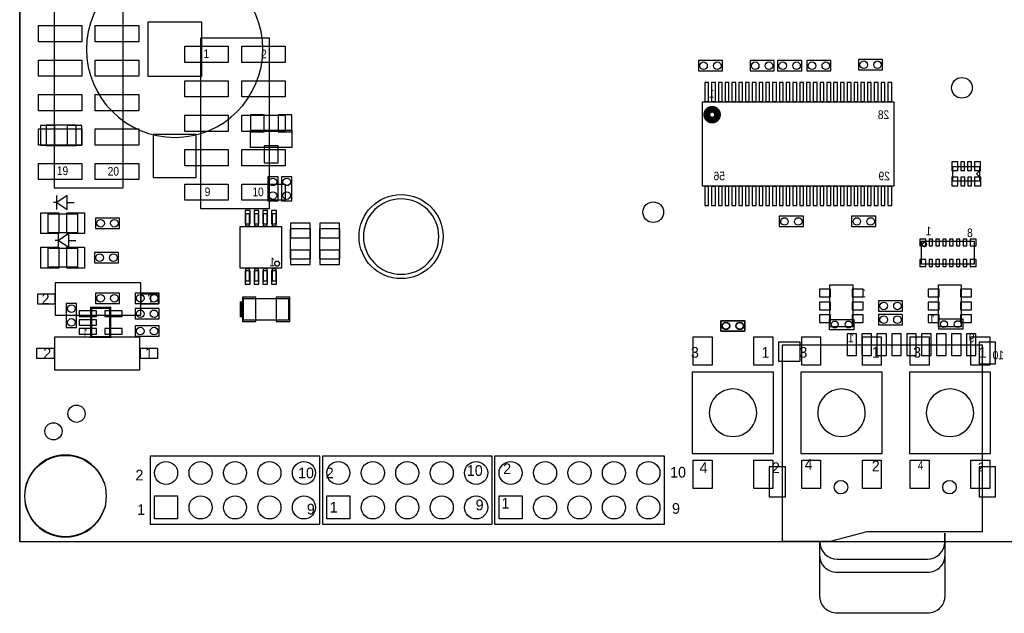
# Model space of a CAD drawing. Extents: x 4400 to 8899, y 281 to 4122.
# Tile 1 of 7: x 4400 to 7258, y 281 to 2004. Entities that reach past the tile are written whole.
import ezdxf
from ezdxf.enums import TextEntityAlignment as Align

# ---------------------------------------------------------------- set-up
doc = ezdxf.new("R2010")
doc.units = 0
for name, color, linetype in [('BG_OUTLINE', 1, 'CONTINUOUS'), ('PG_ASSEMBLY_BOTTOM', 2, 'CONTINUOUS'), ('PG_ASSEMBLY_TOP', 3, 'CONTINUOUS'), ('PIN_BOTTOM', 5, 'CONTINUOUS'), ('PIN_TOP', 4, 'CONTINUOUS')]:
    doc.layers.add(name, color=color, linetype=linetype)

msp = doc.modelspace()

# ---------------------------------------------------------------- linework, layer by layer
at = {"layer": 'BG_OUTLINE'}
for points in [[(4400, 3914.4), (4400, 488)], [(4400, 488.1), (4400, 3914.4)], [(4400, 585.9), (4400, 1755.9)], [(8800, 488), (4400, 488.1)]]:
    msp.add_lwpolyline(points, dxfattribs=at)
msp.add_lwpolyline([(4400, 488.1), (4400, 3914.4), (8800, 3914.4), (8800, 488)], close=True, dxfattribs=at)
at = {"layer": 'PG_ASSEMBLY_BOTTOM'}
msp.add_lwpolyline([(5106, 1918, 1), (4594, 1918, 1)], format="xyb", close=True, dxfattribs=at)
for points in [[(6835, 1858), (6905, 1858), (6905, 1888), (6835, 1888)], [(6440, 1885), (6370, 1885), (6370, 1855), (6440, 1855)], [(6520, 1855), (6590, 1855), (6590, 1885), (6520, 1885)], [(6600, 1855), (6670, 1855), (6670, 1885), (6600, 1885)], [(6755, 1885), (6685, 1885), (6685, 1855), (6755, 1855)], [(6937.5, 1765.1), (6937.5, 1521), (6382.4, 1521), (6382.4, 1765.1)], [(4563.5, 1697.5), (4476.5, 1697.5), (4476.5, 1638.5), (4563.5, 1638.5)], [(5190, 1633), (5070, 1633), (5070, 1683), (5190, 1683)], [(7186.9, 1576.4), (7107.9, 1576.4), (7107.9, 1536.4), (7186.9, 1536.4)], [(5150, 1478), (5150, 1548), (5120, 1548), (5120, 1478)], [(5160, 1548), (5160, 1478), (5190, 1478), (5190, 1548)], [(5066.5, 1404), (5056.7, 1404), (5056.7, 1441.4), (5066.5, 1441.4)], [(5092.1, 1404), (5082.3, 1404), (5082.3, 1441.4), (5092.1, 1441.4)], [(5117.7, 1404), (5107.9, 1404), (5107.9, 1441.4), (5117.7, 1441.4)], [(5143.3, 1404), (5133.5, 1404), (5133.5, 1441.4), (5143.3, 1441.4)], [(6675, 1433), (6605, 1433), (6605, 1403), (6675, 1403)], [(6885, 1433), (6815, 1433), (6815, 1403), (6885, 1403)], [(4620, 1398), (4690, 1398), (4690, 1428), (4620, 1428)], [(5160, 1283), (5040, 1283), (5040, 1403), (5160, 1403)], [(5185.5, 1396.5), (5185.5, 1309.5), (5244.5, 1309.5), (5244.5, 1396.5)], [(5270.5, 1396.5), (5270.5, 1309.5), (5329.5, 1309.5), (5329.5, 1396.5)], [(7017.3, 1360.7), (7170.9, 1360.7), (7170.9, 1293.7), (7017.3, 1293.7)], [(4617, 1298), (4687, 1298), (4687, 1328), (4617, 1328)], [(5066.5, 1244.6), (5056.7, 1244.6), (5056.7, 1282), (5066.5, 1282)], [(5092.1, 1244.6), (5082.3, 1244.6), (5082.3, 1282), (5092.1, 1282)], [(5117.7, 1244.6), (5107.9, 1244.6), (5107.9, 1282), (5117.7, 1282)], [(5143.3, 1244.6), (5133.5, 1244.6), (5133.5, 1282), (5143.3, 1282)], [(6751.7, 1112), (6751.7, 1234), (6818.4, 1234), (6818.4, 1112)], [(7133.3, 1234), (7133.3, 1112), (7066.6, 1112), (7066.6, 1234)], [(4620, 1180), (4690, 1180), (4690, 1210), (4620, 1210)], [(4735, 1180), (4805, 1180), (4805, 1210), (4735, 1210)], [(4535, 1180), (4535, 1110), (4565, 1110), (4565, 1180)], [(5050, 1194.5), (5180, 1194.5), (5180, 1131.5), (5050, 1131.5)], [(6893, 1158), (6963, 1158), (6963, 1188), (6893, 1188)], [(4805, 1165), (4735, 1165), (4735, 1135), (4805, 1135)], [(6893, 1118), (6963, 1118), (6963, 1148), (6893, 1148)], [(4735, 1085), (4805, 1085), (4805, 1115), (4735, 1115)], [(6505, 1130), (6435, 1130), (6435, 1100), (6505, 1100)], [(7193.4, 516.9), (6858.7, 517.3), (6756.8, 489.7), (6614.6, 489.3), (6614.6, 1060.2), (7193.4, 1060.2)]]:
    msp.add_lwpolyline(points, close=True, dxfattribs=at)
for points, const_width in [([(6425.5, 1728, 1), (6394.46, 1728.06, 1)], 20), ([(7032.3, 1351.2, 1), (7020.47, 1351.23, 1)], 3.9), ([(5154.3, 1295.8, 1), (5140.19, 1295.71, 1)], 3.9)]:
    msp.add_lwpolyline(points, format="xyb", close=True, dxfattribs=dict(at, const_width=const_width))
for points in [[(7177.1, 1556.4), (7187.1, 1566.4)], [(7177.1, 1556.4), (7187.1, 1546.4)], [(6722.9, 398.8), (6722.9, 485.4)]]:
    msp.add_lwpolyline(points, dxfattribs=at)
at = {"layer": 'PG_ASSEMBLY_BOTTOM', "const_width": 11.8}
msp.add_lwpolyline([(5044.1, 1139.4), (5044.1, 1186.6)], dxfattribs=at)
at = {"layer": 'PG_ASSEMBLY_BOTTOM', "const_width": 6}
msp.add_lwpolyline([(4607.4, 1082.7), (4662.6, 1082.7), (4662.6, 1167.3), (4607.4, 1167.3)], close=True, dxfattribs=at)
at = {"layer": 'PG_ASSEMBLY_BOTTOM'}
for points in [[(6722.9, 485.4), (6722.9, 488.1, 0.414072), (6772.9, 438.1), (7035.1, 438.1, 0.414072), (7085.1, 488.1), (7085.1, 512.9)], [(7085.1, 512.9), (7085.1, 448.8, -0.414346), (7035.1, 398.8), (6772.9, 398.8, -0.414346), (6722.9, 448.8), (6722.9, 485.4)], [(7085.1, 512.9), (7085.1, 330.7, -0.414386), (7035.1, 280.7), (6772.9, 280.7, -0.414386), (6722.9, 330.7), (6722.9, 398.8)]]:
    msp.add_lwpolyline(points, format="xyb", dxfattribs=at)
at = {"layer": 'PG_ASSEMBLY_TOP'}
for points in [[(4500, 2510), (4500, 1516), (4700, 1516), (4700, 2510)], [(4925, 1950), (4925, 1456), (5125, 1456), (5125, 1950)], [(4567.5, 1385.5), (4482.5, 1385.5), (4482.5, 1440.5), (4567.5, 1440.5)], [(4567.5, 1285.5), (4482.5, 1285.5), (4482.5, 1340.5), (4567.5, 1340.5)], [(4751.2, 1145.8), (4751.2, 1240.2), (4503.2, 1240.2), (4503.2, 1145.8)], [(6435, 1130), (6505, 1130), (6505, 1100), (6435, 1100)], [(6821, 1104), (6751, 1104), (6751, 1134), (6821, 1134)], [(7138, 1105), (7068, 1105), (7068, 1135), (7138, 1135)], [(4749.2, 987.8), (4749.2, 1082.2), (4501.2, 1082.2), (4501.2, 987.8)], [(6352.5, 745), (6588.5, 745), (6588.5, 981), (6352.5, 981)], [(6667.5, 745), (6903.5, 745), (6903.5, 981), (6667.5, 981)], [(6982.5, 745), (7218.5, 745), (7218.5, 981), (6982.5, 981)], [(4778.5, 539.5), (5271.4, 539.5), (5271.4, 736.5), (4778.5, 736.5)], [(5278.6, 539.5), (5771.5, 539.5), (5771.5, 736.5), (5278.6, 736.5)], [(5778.5, 539.5), (6271.5, 539.5), (6271.5, 736.5), (5778.5, 736.5)]]:
    msp.add_lwpolyline(points, close=True, dxfattribs=at)
for points in [[(4508, 1473), (4538, 1453), (4538, 1493), (4508, 1473), (4498, 1473)], [(4508, 1453), (4508, 1493)], [(4538, 1473), (4558, 1473)], [(4513, 1363), (4543, 1343), (4543, 1383), (4513, 1363), (4503, 1363)], [(4513, 1343), (4513, 1383)], [(4543, 1363), (4563, 1363)]]:
    msp.add_lwpolyline(points, dxfattribs=at)
for points in [[(5616.5, 1374.1, 1), (5397.7, 1374.1, 1)], [(6539.5, 863, 1), (6401.52, 862.94, 1)], [(6854.5, 863, 1), (6716.52, 862.94, 1)], [(7169.5, 863, 1), (7031.52, 862.94, 1)], [(4652.1, 621, 1), (4413.9, 621, 1)]]:
    msp.add_lwpolyline(points, format="xyb", close=True, dxfattribs=at)
at = {"layer": 'PIN_BOTTOM'}
for points in [[(4928.5, 1996.5), (4771.5, 1996.5), (4771.5, 1839.5), (4928.5, 1839.5)], [(6399.8, 1821.5), (6388.8, 1821.5), (6388.8, 1766.5), (6399.8, 1766.5)], [(6419.5, 1821.5), (6408.5, 1821.5), (6408.5, 1766.5), (6419.5, 1766.5)], [(6439.2, 1821.5), (6428.2, 1821.5), (6428.2, 1766.5), (6439.2, 1766.5)], [(6458.9, 1821.5), (6447.9, 1821.5), (6447.9, 1766.5), (6458.9, 1766.5)], [(6478.5, 1821.5), (6467.5, 1821.5), (6467.5, 1766.5), (6478.5, 1766.5)], [(6498.2, 1821.5), (6487.2, 1821.5), (6487.2, 1766.5), (6498.2, 1766.5)], [(6517.9, 1821.5), (6506.9, 1821.5), (6506.9, 1766.5), (6517.9, 1766.5)], [(6537.6, 1821.5), (6526.6, 1821.5), (6526.6, 1766.5), (6537.6, 1766.5)], [(6557.3, 1821.5), (6546.3, 1821.5), (6546.3, 1766.5), (6557.3, 1766.5)], [(6576.9, 1821.5), (6565.9, 1821.5), (6565.9, 1766.5), (6576.9, 1766.5)], [(6596.6, 1821.5), (6585.6, 1821.5), (6585.6, 1766.5), (6596.6, 1766.5)], [(6616.3, 1821.5), (6605.3, 1821.5), (6605.3, 1766.5), (6616.3, 1766.5)], [(6636, 1821.5), (6625, 1821.5), (6625, 1766.5), (6636, 1766.5)], [(6655.7, 1821.5), (6644.7, 1821.5), (6644.7, 1766.5), (6655.7, 1766.5)], [(6675.3, 1821.5), (6664.3, 1821.5), (6664.3, 1766.5), (6675.3, 1766.5)], [(6695, 1821.5), (6684, 1821.5), (6684, 1766.5), (6695, 1766.5)], [(6714.7, 1821.5), (6703.7, 1821.5), (6703.7, 1766.5), (6714.7, 1766.5)], [(6734.4, 1821.5), (6723.4, 1821.5), (6723.4, 1766.5), (6734.4, 1766.5)], [(6754.1, 1821.5), (6743.1, 1821.5), (6743.1, 1766.5), (6754.1, 1766.5)], [(6773.7, 1821.5), (6762.7, 1821.5), (6762.7, 1766.5), (6773.7, 1766.5)], [(6793.4, 1821.5), (6782.4, 1821.5), (6782.4, 1766.5), (6793.4, 1766.5)], [(6813.1, 1821.5), (6802.1, 1821.5), (6802.1, 1766.5), (6813.1, 1766.5)], [(6832.8, 1821.5), (6821.8, 1821.5), (6821.8, 1766.5), (6832.8, 1766.5)], [(6852.5, 1821.5), (6841.5, 1821.5), (6841.5, 1766.5), (6852.5, 1766.5)], [(6872.1, 1821.5), (6861.1, 1821.5), (6861.1, 1766.5), (6872.1, 1766.5)], [(6891.8, 1821.5), (6880.8, 1821.5), (6880.8, 1766.5), (6891.8, 1766.5)], [(6911.5, 1821.5), (6900.5, 1821.5), (6900.5, 1766.5), (6911.5, 1766.5)], [(6931.2, 1821.5), (6920.2, 1821.5), (6920.2, 1766.5), (6931.2, 1766.5)], [(5070, 1728), (5070, 1678), (5110, 1678), (5110, 1728)], [(5150, 1728), (5150, 1678), (5190, 1678), (5190, 1728)], [(4502, 1639.5), (4502, 1696.5), (4460, 1696.5), (4460, 1639.5)], [(4580, 1639.5), (4580, 1696.5), (4538, 1696.5), (4538, 1639.5)], [(4912.5, 1670.5), (4787.5, 1670.5), (4787.5, 1545.5), (4912.5, 1545.5)], [(5110, 1638), (5110, 1588), (5150, 1588), (5150, 1638)], [(7123.4, 1566.4), (7123.4, 1591.4), (7105.4, 1591.4), (7105.4, 1566.4)], [(7143, 1566.4), (7143, 1591.4), (7132, 1591.4), (7132, 1566.4)], [(7162.7, 1566.4), (7162.7, 1591.4), (7151.7, 1591.4), (7151.7, 1566.4)], [(7189.4, 1566.4), (7189.4, 1591.4), (7171.4, 1591.4), (7171.4, 1566.4)], [(7123.4, 1521.4), (7123.4, 1546.4), (7105.4, 1546.4), (7105.4, 1521.4)], [(7143.1, 1521.4), (7143.1, 1546.4), (7132.1, 1546.4), (7132.1, 1521.4)], [(7162.8, 1521.4), (7162.8, 1546.4), (7151.8, 1546.4), (7151.8, 1521.4)], [(7189.6, 1521.4), (7189.6, 1546.4), (7171.6, 1546.4), (7171.6, 1521.4)], [(6399.8, 1519.5), (6388.8, 1519.5), (6388.8, 1464.5), (6399.8, 1464.5)], [(6419.5, 1519.5), (6408.5, 1519.5), (6408.5, 1464.5), (6419.5, 1464.5)], [(6439.2, 1519.5), (6428.2, 1519.5), (6428.2, 1464.5), (6439.2, 1464.5)], [(6458.9, 1519.5), (6447.9, 1519.5), (6447.9, 1464.5), (6458.9, 1464.5)], [(6478.5, 1519.5), (6467.5, 1519.5), (6467.5, 1464.5), (6478.5, 1464.5)], [(6498.2, 1519.5), (6487.2, 1519.5), (6487.2, 1464.5), (6498.2, 1464.5)], [(6517.9, 1519.5), (6506.9, 1519.5), (6506.9, 1464.5), (6517.9, 1464.5)], [(6537.6, 1519.5), (6526.6, 1519.5), (6526.6, 1464.5), (6537.6, 1464.5)], [(6557.3, 1519.5), (6546.3, 1519.5), (6546.3, 1464.5), (6557.3, 1464.5)], [(6576.9, 1519.5), (6565.9, 1519.5), (6565.9, 1464.5), (6576.9, 1464.5)], [(6596.6, 1519.5), (6585.6, 1519.5), (6585.6, 1464.5), (6596.6, 1464.5)], [(6616.3, 1519.5), (6605.3, 1519.5), (6605.3, 1464.5), (6616.3, 1464.5)], [(6636, 1519.5), (6625, 1519.5), (6625, 1464.5), (6636, 1464.5)], [(6655.7, 1519.5), (6644.7, 1519.5), (6644.7, 1464.5), (6655.7, 1464.5)], [(6675.3, 1519.5), (6664.3, 1519.5), (6664.3, 1464.5), (6675.3, 1464.5)], [(6695, 1519.5), (6684, 1519.5), (6684, 1464.5), (6695, 1464.5)], [(6714.7, 1519.5), (6703.7, 1519.5), (6703.7, 1464.5), (6714.7, 1464.5)], [(6734.4, 1519.5), (6723.4, 1519.5), (6723.4, 1464.5), (6734.4, 1464.5)], [(6754.1, 1519.5), (6743.1, 1519.5), (6743.1, 1464.5), (6754.1, 1464.5)], [(6773.7, 1519.5), (6762.7, 1519.5), (6762.7, 1464.5), (6773.7, 1464.5)], [(6793.4, 1519.5), (6782.4, 1519.5), (6782.4, 1464.5), (6793.4, 1464.5)], [(6813.1, 1519.5), (6802.1, 1519.5), (6802.1, 1464.5), (6813.1, 1464.5)], [(6832.8, 1519.5), (6821.8, 1519.5), (6821.8, 1464.5), (6832.8, 1464.5)], [(6852.5, 1519.5), (6841.5, 1519.5), (6841.5, 1464.5), (6852.5, 1464.5)], [(6872.1, 1519.5), (6861.1, 1519.5), (6861.1, 1464.5), (6872.1, 1464.5)], [(6891.8, 1519.5), (6880.8, 1519.5), (6880.8, 1464.5), (6891.8, 1464.5)], [(6911.5, 1519.5), (6900.5, 1519.5), (6900.5, 1464.5), (6911.5, 1464.5)], [(6931.2, 1519.5), (6920.2, 1519.5), (6920.2, 1464.5), (6931.2, 1464.5)], [(5068.6, 1411.1), (5068.6, 1450.1), (5054.6, 1450.1), (5054.6, 1411.1)], [(5094.2, 1411.1), (5094.2, 1450.1), (5080.2, 1450.1), (5080.2, 1411.1)], [(5119.8, 1411.1), (5119.8, 1450.1), (5105.8, 1450.1), (5105.8, 1411.1)], [(5145.4, 1411.1), (5145.4, 1450.1), (5131.4, 1450.1), (5131.4, 1411.1)], [(5243.5, 1413), (5186.5, 1413), (5186.5, 1371), (5243.5, 1371)], [(5328.5, 1413), (5271.5, 1413), (5271.5, 1371), (5328.5, 1371)], [(7030, 1346.9), (7030, 1366.9), (7013, 1366.9), (7013, 1346.9)], [(7039.9, 1366.9), (7039.9, 1346.9), (7049.9, 1346.9), (7049.9, 1366.9)], [(7059.7, 1366.9), (7059.7, 1346.9), (7069.7, 1346.9), (7069.7, 1366.9)], [(7079.6, 1366.9), (7079.6, 1346.9), (7089.6, 1346.9), (7089.6, 1366.9)], [(7099.4, 1366.9), (7099.4, 1346.9), (7109.4, 1346.9), (7109.4, 1366.9)], [(7119.3, 1366.9), (7119.3, 1346.9), (7129.3, 1346.9), (7129.3, 1366.9)], [(7139.1, 1366.9), (7139.1, 1346.9), (7149.1, 1346.9), (7149.1, 1366.9)], [(7176, 1346.9), (7176, 1366.9), (7159, 1366.9), (7159, 1346.9)], [(5243.5, 1335), (5186.5, 1335), (5186.5, 1293), (5243.5, 1293)], [(5328.5, 1335), (5271.5, 1335), (5271.5, 1293), (5328.5, 1293)], [(7013, 1307.5), (7013, 1287.5), (7030, 1287.5), (7030, 1307.5)], [(7039.9, 1307.5), (7039.9, 1287.5), (7049.9, 1287.5), (7049.9, 1307.5)], [(7059.7, 1307.5), (7059.7, 1287.5), (7069.7, 1287.5), (7069.7, 1307.5)], [(7079.6, 1307.5), (7079.6, 1287.5), (7089.6, 1287.5), (7089.6, 1307.5)], [(7099.4, 1307.5), (7099.4, 1287.5), (7109.4, 1287.5), (7109.4, 1307.5)], [(7119.3, 1307.5), (7119.3, 1287.5), (7129.3, 1287.5), (7129.3, 1307.5)], [(7139.1, 1307.5), (7139.1, 1287.5), (7149.1, 1287.5), (7149.1, 1307.5)], [(7159, 1307.5), (7159, 1287.5), (7176, 1287.5), (7176, 1307.5)], [(5068.6, 1235.9), (5068.6, 1274.9), (5054.6, 1274.9), (5054.6, 1235.9)], [(5094.2, 1235.9), (5094.2, 1274.9), (5080.2, 1274.9), (5080.2, 1235.9)], [(5119.8, 1235.9), (5119.8, 1274.9), (5105.8, 1274.9), (5105.8, 1235.9)], [(5145.4, 1235.9), (5145.4, 1274.9), (5131.4, 1274.9), (5131.4, 1235.9)], [(6753.8, 1221.4), (6721.8, 1221.4), (6721.8, 1199.4), (6753.8, 1199.4)], [(6816.2, 1199.4), (6848.2, 1199.4), (6848.2, 1221.4), (6816.2, 1221.4)], [(7068.8, 1221.4), (7036.8, 1221.4), (7036.8, 1199.4), (7068.8, 1199.4)], [(7131.2, 1199.4), (7163.2, 1199.4), (7163.2, 1221.4), (7131.2, 1221.4)], [(5046.3, 1198.5), (5046.3, 1127.5), (5085.3, 1127.5), (5085.3, 1198.5)], [(5144.7, 1198.5), (5144.7, 1127.5), (5183.7, 1127.5), (5183.7, 1198.5)], [(6753.8, 1184), (6721.8, 1184), (6721.8, 1162), (6753.8, 1162)], [(6816.2, 1162), (6848.2, 1162), (6848.2, 1184), (6816.2, 1184)], [(7068.8, 1184), (7036.8, 1184), (7036.8, 1162), (7068.8, 1162)], [(7131.2, 1162), (7163.2, 1162), (7163.2, 1184), (7131.2, 1184)], [(4572.6, 1142.6), (4622.6, 1142.6), (4622.6, 1158.6), (4572.6, 1158.6)], [(4647.4, 1142.6), (4697.4, 1142.6), (4697.4, 1158.6), (4647.4, 1158.6)], [(6753.8, 1146.6), (6721.8, 1146.6), (6721.8, 1124.6), (6753.8, 1124.6)], [(6816.2, 1124.6), (6848.2, 1124.6), (6848.2, 1146.6), (6816.2, 1146.6)], [(7068.8, 1146.6), (7036.8, 1146.6), (7036.8, 1124.6), (7068.8, 1124.6)], [(7131.2, 1124.6), (7163.2, 1124.6), (7163.2, 1146.6), (7131.2, 1146.6)], [(4572.6, 1117), (4622.6, 1117), (4622.6, 1133), (4572.6, 1133)], [(4572.6, 1091.4), (4622.6, 1091.4), (4622.6, 1107.4), (4572.6, 1107.4)], [(4647.4, 1091.4), (4697.4, 1091.4), (4697.4, 1107.4), (4647.4, 1107.4)], [(6829.2, 1028.7), (6829.2, 1091.7), (6801.6, 1091.7), (6801.6, 1028.7)], [(6872.5, 1028.7), (6872.5, 1091.7), (6844.9, 1091.7), (6844.9, 1028.7)], [(6915.8, 1028.7), (6915.8, 1091.7), (6888.2, 1091.7), (6888.2, 1028.7)], [(6959.1, 1028.7), (6959.1, 1091.7), (6931.5, 1091.7), (6931.5, 1028.7)], [(7002.4, 1028.7), (7002.4, 1091.7), (6974.8, 1091.7), (6974.8, 1028.7)], [(7045.8, 1028.7), (7045.8, 1091.7), (7018.2, 1091.7), (7018.2, 1028.7)], [(7089.1, 1028.7), (7089.1, 1091.7), (7061.5, 1091.7), (7061.5, 1028.7)], [(7132.4, 1028.7), (7132.4, 1091.7), (7104.8, 1091.7), (7104.8, 1028.7)], [(7175.7, 1028.7), (7175.7, 1091.7), (7148.1, 1091.7), (7148.1, 1028.7)], [(6665.8, 1068.05), (6602.8, 1068.05), (6602.8, 1012.95), (6665.8, 1012.95)], [(7232.7, 1005.1), (7232.7, 1068.1), (7185.5, 1068.1), (7185.5, 1005.1)], [(6622.5, 619.2), (6622.5, 705.8), (6575.3, 705.8), (6575.3, 619.2)], [(7232.7, 619.2), (7232.7, 705.8), (7185.5, 705.8), (7185.5, 619.2)], [(4791.5, 554.5), (4791.5, 621.5), (4858.5, 621.5), (4858.5, 554.5)], [(5291.5, 554.5), (5291.5, 621.5), (5358.5, 621.5), (5358.5, 554.5)], [(5791.5, 554.5), (5791.5, 621.5), (5858.5, 621.5), (5858.5, 554.5)]]:
    msp.add_lwpolyline(points, close=True, dxfattribs=at)
for centre, radius in [((6385, 1870), 11), ((6425, 1870), 11), ((6535, 1870), 11), ((6575, 1870), 11), ((6615, 1870), 11), ((6655, 1870), 11), ((6700, 1870), 11), ((6740, 1870), 11), ((6850, 1873), 11), ((6890, 1873), 11), ((7135, 1806), 30), ((5135, 1533), 11), ((5175, 1533), 11), ((5135, 1493), 11), ((5175, 1493), 11), ((5507.1, 1374.1), 122.05), ((6239, 1445), 30), ((4635, 1413), 11), ((4675, 1413), 11), ((6620, 1418), 11), ((6660, 1418), 11), ((6830, 1418), 11), ((6870, 1418), 11), ((4632, 1313), 11), ((4672, 1313), 11), ((4635, 1195), 11), ((4675, 1195), 11), ((4750, 1195), 11), ((4790, 1195), 11), ((4550, 1165), 11), ((6908, 1173), 11), ((6948, 1173), 11), ((4750, 1150), 11), ((4790, 1150), 11), ((6908, 1133), 11), ((6948, 1133), 11), ((4550, 1125), 11), ((6450, 1115), 11), ((6490, 1115), 11), ((4750, 1100), 11), ((4790, 1100), 11), ((4565, 860), 25), ((4533, 621), 118), ((4825, 688), 33.5), ((4925, 688), 33.5), ((5025, 688), 33.5), ((5125, 688), 33.5), ((5225, 688), 33.5), ((5325, 688), 33.5), ((5425, 688), 33.5), ((5525, 688), 33.5), ((5625, 688), 33.5), ((5725, 688), 33.5), ((5825, 688), 33.5), ((5925, 688), 33.5), ((6025, 688), 33.5), ((6125, 688), 33.5), ((6225, 688), 33.5), ((6783.9, 646.8), 19.7), ((7098.9, 646.8), 19.7), ((4925, 588), 33.5), ((5025, 588), 33.5), ((5125, 588), 33.5), ((5225, 588), 33.5), ((5425, 588), 33.5), ((5525, 588), 33.5), ((5625, 588), 33.5), ((5725, 588), 33.5), ((5925, 588), 33.5), ((6025, 588), 33.5), ((6125, 588), 33.5), ((6225, 588), 33.5)]:
    msp.add_circle(centre, radius, dxfattribs=at)
at = {"layer": 'PIN_TOP'}
for points in [[(4454.5, 1986.5), (4580.5, 1986.5), (4580.5, 1939.5), (4454.5, 1939.5)], [(4619.5, 1986.5), (4745.5, 1986.5), (4745.5, 1939.5), (4619.5, 1939.5)], [(4879.5, 1926.5), (5005.5, 1926.5), (5005.5, 1879.5), (4879.5, 1879.5)], [(5044.5, 1926.5), (5170.5, 1926.5), (5170.5, 1879.5), (5044.5, 1879.5)], [(4454.5, 1886.5), (4580.5, 1886.5), (4580.5, 1839.5), (4454.5, 1839.5)], [(4619.5, 1886.5), (4745.5, 1886.5), (4745.5, 1839.5), (4619.5, 1839.5)], [(4879.5, 1826.5), (5005.5, 1826.5), (5005.5, 1779.5), (4879.5, 1779.5)], [(5044.5, 1826.5), (5170.5, 1826.5), (5170.5, 1779.5), (5044.5, 1779.5)], [(4454.5, 1786.5), (4580.5, 1786.5), (4580.5, 1739.5), (4454.5, 1739.5)], [(4619.5, 1786.5), (4745.5, 1786.5), (4745.5, 1739.5), (4619.5, 1739.5)], [(4879.5, 1726.5), (5005.5, 1726.5), (5005.5, 1679.5), (4879.5, 1679.5)], [(5044.5, 1726.5), (5170.5, 1726.5), (5170.5, 1679.5), (5044.5, 1679.5)], [(4454.5, 1686.5), (4580.5, 1686.5), (4580.5, 1639.5), (4454.5, 1639.5)], [(4619.5, 1686.5), (4745.5, 1686.5), (4745.5, 1639.5), (4619.5, 1639.5)], [(4879.5, 1626.5), (5005.5, 1626.5), (5005.5, 1579.5), (4879.5, 1579.5)], [(5044.5, 1626.5), (5170.5, 1626.5), (5170.5, 1579.5), (5044.5, 1579.5)], [(4454.5, 1586.5), (4580.5, 1586.5), (4580.5, 1539.5), (4454.5, 1539.5)], [(4619.5, 1586.5), (4745.5, 1586.5), (4745.5, 1539.5), (4619.5, 1539.5)], [(4879.5, 1526.5), (5005.5, 1526.5), (5005.5, 1479.5), (4879.5, 1479.5)], [(5044.5, 1526.5), (5170.5, 1526.5), (5170.5, 1479.5), (5044.5, 1479.5)], [(4461.5, 1443), (4513.5, 1443), (4513.5, 1383), (4461.5, 1383)], [(4536.5, 1443), (4588.5, 1443), (4588.5, 1383), (4536.5, 1383)], [(4461.5, 1343), (4513.5, 1343), (4513.5, 1283), (4461.5, 1283)], [(4536.5, 1343), (4588.5, 1343), (4588.5, 1283), (4536.5, 1283)], [(4502.2, 1178.05), (4452.2, 1178.05), (4452.2, 1207.95), (4502.2, 1207.95)], [(4802.2, 1178.05), (4752.2, 1178.05), (4752.2, 1207.95), (4802.2, 1207.95)], [(6410, 1000.5), (6355, 1000.5), (6355, 1083.5), (6410, 1083.5)], [(6586, 1000.5), (6531, 1000.5), (6531, 1083.5), (6586, 1083.5)], [(6725, 1000.5), (6670, 1000.5), (6670, 1083.5), (6725, 1083.5)], [(6901, 1000.5), (6846, 1000.5), (6846, 1083.5), (6901, 1083.5)], [(7040, 1000.5), (6985, 1000.5), (6985, 1083.5), (7040, 1083.5)], [(7216, 1000.5), (7161, 1000.5), (7161, 1083.5), (7216, 1083.5)], [(4500.2, 1020.05), (4450.2, 1020.05), (4450.2, 1049.95), (4500.2, 1049.95)], [(4800.2, 1020.05), (4750.2, 1020.05), (4750.2, 1049.95), (4800.2, 1049.95)], [(6410, 642.5), (6355, 642.5), (6355, 725.5), (6410, 725.5)], [(6586, 642.5), (6531, 642.5), (6531, 725.5), (6586, 725.5)], [(6725, 642.5), (6670, 642.5), (6670, 725.5), (6725, 725.5)], [(6901, 642.5), (6846, 642.5), (6846, 725.5), (6901, 725.5)], [(7040, 642.5), (6985, 642.5), (6985, 725.5), (7040, 725.5)], [(7216, 642.5), (7161, 642.5), (7161, 725.5), (7216, 725.5)], [(4791.5, 554.5), (4791.5, 621.5), (4858.5, 621.5), (4858.5, 554.5)], [(5291.5, 554.5), (5291.5, 621.5), (5358.5, 621.5), (5358.5, 554.5)], [(5791.5, 554.5), (5791.5, 621.5), (5858.5, 621.5), (5858.5, 554.5)]]:
    msp.add_lwpolyline(points, close=True, dxfattribs=at)
for centre, radius in [((5507.1, 1374.1), 122.05), ((6450, 1115), 10), ((6490, 1115), 10), ((6766, 1119), 10), ((6806, 1119), 10), ((7083, 1120), 10), ((7123, 1120), 10), ((4498, 809), 25), ((4533, 621), 118), ((4825, 688), 33.5), ((4925, 688), 33.5), ((5025, 688), 33.5), ((5125, 688), 33.5), ((5225, 688), 33.5), ((5325, 688), 33.5), ((5425, 688), 33.5), ((5525, 688), 33.5), ((5625, 688), 33.5), ((5725, 688), 33.5), ((5825, 688), 33.5), ((5925, 688), 33.5), ((6025, 688), 33.5), ((6125, 688), 33.5), ((6225, 688), 33.5), ((6783.9, 646.8), 19.7), ((7098.9, 646.8), 19.7), ((4925, 588), 33.5), ((5025, 588), 33.5), ((5125, 588), 33.5), ((5225, 588), 33.5), ((5425, 588), 33.5), ((5525, 588), 33.5), ((5625, 588), 33.5), ((5725, 588), 33.5), ((5925, 588), 33.5), ((6025, 588), 33.5), ((6125, 588), 33.5), ((6225, 588), 33.5)]:
    msp.add_circle(centre, radius, dxfattribs=at)

# ---------------------------------------------------------------- texts
at = {"layer": 'PG_ASSEMBLY_BOTTOM', "text_generation_flag": 2, "width": 0.88}
for s, p in [('1', (6416.5, 1777.7)), ('28', (6923.9, 1715.6)), ('56', (6447, 1537.7)), ('29', (6925.9, 1537.6)), ('1', (7046.5, 1377.7)), ('8', (7166.5, 1372.7)), ('1', (5141.3, 1287.9)), ('1', (6856.5, 1197.7)), ('1', (7056.5, 1122.7)), ('1', (6821.5, 1067.7)), ('9', (7171.5, 1067.7)), ('10', (7257, 1017.7))]:
    msp.add_text(s, height=25, dxfattribs=at).set_placement(p)
msp.add_text('1', height=25, dxfattribs=at).set_placement((4590, 1081.6), align=Align.CENTER)
at = {"layer": 'PG_ASSEMBLY_TOP', "width": 0.88}
for s, p in [('1', (4933.5, 1892.7)), ('2', (5101, 1891.3)), ('19', (4508, 1552.7)), ('20', (4655.5, 1551.3)), ('9', (4937, 1491.7)), ('10', (5075.5, 1491.3))]:
    msp.add_text(s, height=25, dxfattribs=at).set_placement(p)
at = {"layer": 'PG_ASSEMBLY_TOP'}
for s, p in [('2', (4463.5, 1177.7)), ('1', (4768.5, 1177.7)), ('2', (4468.5, 1019.6)), ('1', (4763.5, 1019.6)), ('2', (5803.5, 684.6)), ('2', (4736, 666.3)), ('10', (5208, 672.7)), ('2', (5288.5, 672.7)), ('10', (5698, 679.7)), ('10', (6288, 674.6)), ('1', (5300, 573)), ('9', (5723.5, 579.7)), ('1', (5798.5, 584.6)), ('9', (6293.5, 569.6)), ('1', (4741, 566.3)), ('9', (5233.5, 567.7))]:
    msp.add_text(s, height=31, dxfattribs=at).set_placement(p)
for s, p in [('3', (6360, 1022.7)), ('1', (6565, 1022.7)), ('3', (6675, 1022.7)), ('1', (6885, 1022.7)), ('3', (7005, 1022.7)), ('1', (7195, 1022.7)), ('4', (6385, 687.7)), ('2', (6595, 687.7)), ('4', (6690, 697.7)), ('2', (6885, 692.7))]:
    msp.add_text(s, height=31, dxfattribs=at).set_placement(p, align=Align.CENTER)
at = {"layer": 'PG_ASSEMBLY_TOP', "width": 0.88}
for s, p in [('4', (7015, 697.7)), ('2', (7190, 692.7))]:
    msp.add_text(s, height=25, dxfattribs=at).set_placement(p, align=Align.CENTER)

doc.saveas('drawing.dxf')
